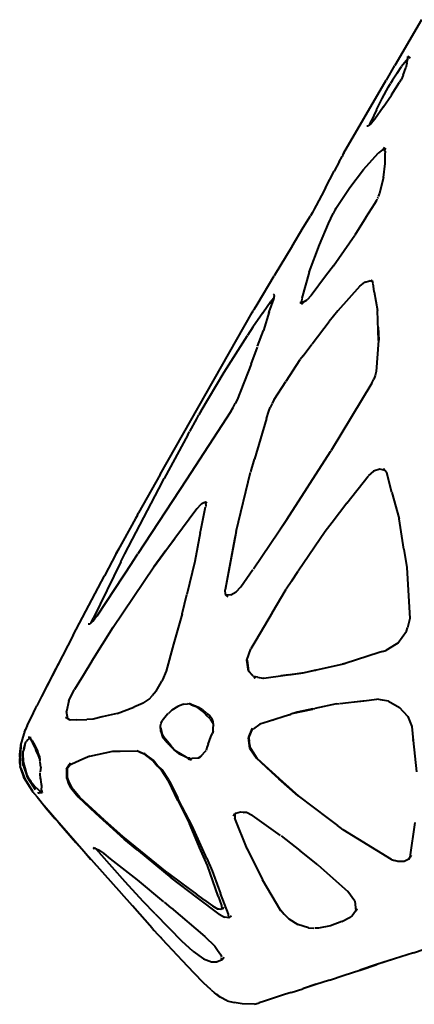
# Model space of a CAD drawing. Header units: millimetres. Extents: x -169 to 160, y 1304 to 2115.
# Tile 1 of 5: x -169 to -58, y 1304 to 1579. Entities that reach past the tile are written whole.
import ezdxf

# ---------------------------------------------------------------- set-up
doc = ezdxf.new("R2010")
doc.units = ezdxf.units.MM
doc.layers.add('E-LITE-EQPM', color=2, linetype='Continuous', lineweight=40, true_color=0xffff00)
doc.layers.add('G-IMPT', color=7, linetype='Continuous', lineweight=40)

# ---------------------------------------------------------------- blocks, each defined once
blk = doc.blocks.new('ZAHA LIGHT white pendant leftview')
at = {"layer": 'E-LITE-EQPM'}
blk.add_line((-98.11, -615.18), (-98.87, -615.18), dxfattribs=at)
at = {"layer": 'G-IMPT', "color": 250, "true_color": 0x404040}
for p, q in [((-56.25, -535.95), (-63.74, -548.73)), ((-60.54, -547.45), (-61.8, -549.03)), ((-60.04, -546.94), (-60.54, -547.45)), ((-60.31, -548.07), (-60.04, -546.93)), ((-59.32, -546.7), (-60.09, -546.23)), ((-60.04, -546.93), (-60.09, -546.23)), ((-63.77, -548.78), (-66.17, -552.87)), ((-63.08, -550.87), (-61.8, -549.03)), ((-61.37, -551.47), (-60.66, -549.4)), ((-60.31, -548.07), (-60.66, -549.4)), ((-77.94, -573.15), (-66.17, -552.87)), ((-64.38, -552.89), (-64.92, -553.77)), ((-63.08, -550.87), (-64.38, -552.89)), ((-62.35, -553.39), (-61.97, -552.74)), ((-61.64, -552.09), (-61.97, -552.74)), ((-61.37, -551.47), (-61.64, -552.09)), ((-67.22, -558.02), (-65.47, -554.75)), ((-65.47, -554.75), (-64.92, -553.77)), ((-64.62, -556.93), (-62.39, -553.46)), ((-68.86, -561.2), (-67.22, -558.02)), ((-66.97, -560.38), (-64.69, -557.04)), ((-68.86, -561.2), (-70.31, -564.29)), ((-66.97, -560.38), (-69.32, -563.74)), ((-70.69, -565.29), (-70.31, -564.29)), ((-69.32, -563.74), (-70.31, -564.97)), ((-71.58, -565.67), (-71.13, -565.66)), ((-70.31, -564.97), (-71.13, -565.66)), ((-67.16, -572.34), (-68.42, -573.31)), ((-66.6, -572.31), (-67.16, -572.34)), ((-66.14, -572.29), (-66.86, -571.82)), ((-66.42, -572.67), (-66.84, -571.86)), ((-79.27, -575.65), (-78.48, -574.22)), ((-78.27, -573.82), (-78.48, -574.22)), ((-78.27, -573.82), (-78.08, -573.46)), ((-78.06, -573.43), (-77.94, -573.15)), ((-77.94, -573.15), (-78.06, -573.43)), ((-72.48, -577.83), (-68.42, -573.31)), ((-66.44, -573.86), (-66.43, -573.16)), ((-66.42, -572.67), (-66.43, -573.16)), ((-66.39, -576.16), (-66.43, -573.16)), ((-79.27, -575.65), (-80.66, -578.33)), ((-79.27, -575.65), (-79.77, -576.56)), ((-76.32, -582.91), (-72.5, -577.85)), ((-66.92, -580.11), (-66.39, -576.16)), ((-83.08, -582.95), (-80.66, -578.33)), ((-66.92, -580.11), (-67.99, -584.42)), ((-66.92, -580.11), (-67.19, -581.16)), ((-83.08, -582.95), (-84.21, -585.07)), ((-80.21, -588.78), (-76.32, -582.91)), ((-84.22, -585.1), (-85.74, -587.94)), ((-68.77, -586.37), (-68.62, -586.04)), ((-68.55, -585.87), (-68.42, -585.58)), ((-67.99, -584.42), (-68.33, -585.39)), ((-86.25, -588.88), (-86.79, -589.82)), ((-85.74, -587.94), (-86.25, -588.88)), ((-80.21, -588.78), (-80.49, -589.25)), ((-71.83, -591.28), (-69.31, -587.34)), ((-69.31, -587.34), (-68.77, -586.37)), ((-89.34, -594.01), (-87.34, -590.76)), ((-86.79, -589.82), (-87.34, -590.76)), ((-82.24, -592.91), (-80.99, -590.16)), ((-80.49, -589.25), (-80.99, -590.16)), ((-71.83, -591.28), (-74.89, -596.16)), ((-92.48, -599.3), (-89.34, -594.01)), ((-84.82, -598.93), (-82.24, -592.91)), ((-80.88, -604.78), (-74.89, -596.16)), ((-92.48, -599.3), (-97.5, -607.6)), ((-87.65, -606.51), (-84.82, -598.93)), ((-80.88, -604.78), (-83.14, -607.68)), ((-102.26, -615.59), (-97.5, -607.6)), ((-87.65, -606.51), (-89.76, -613.77)), ((-83.14, -607.68), (-87.16, -613.1)), ((-73.46, -610.43), (-79.64, -617.34)), ((-73.46, -610.43), (-72.15, -609.37)), ((-71.98, -609.31), (-72.15, -609.37)), ((-71.98, -609.31), (-70.82, -608.95)), ((-69.75, -609.24), (-70.82, -608.95)), ((-69.75, -609.24), (-70.36, -608.75)), ((-69.8, -609.66), (-70.36, -608.75)), ((-69.46, -612), (-69.79, -609.74)), ((-97.52, -613.6), (-98.39, -614.66)), ((-97.42, -612.88), (-97.68, -612.72)), ((-97.68, -612.72), (-97.41, -613.07)), ((-97.61, -614.08), (-97.41, -613.07)), ((-87.16, -613.1), (-88.29, -614.28)), ((-69.46, -612), (-68.57, -617.24)), ((-102.96, -616.76), (-102.26, -615.59)), ((-100.67, -617.87), (-98.39, -614.66)), ((-98.87, -617.62), (-97.61, -614.08)), ((-90.19, -614.99), (-89.83, -614.96)), ((-89.48, -615.46), (-90.19, -614.99)), ((-89.77, -613.88), (-89.86, -614.88)), ((-89.48, -615.46), (-89.86, -614.88)), ((-89.37, -614.95), (-89.83, -614.96)), ((-89.37, -614.95), (-88.29, -614.28)), ((-129.41, -663.1), (-103.63, -617.8)), ((-103.63, -617.8), (-103.37, -617.39)), ((-100.67, -617.87), (-103.46, -621.95)), ((-102.96, -616.76), (-103.37, -617.39)), ((-98.87, -617.62), (-100.51, -622.81)), ((-98.96, -617.91), (-98.85, -617.62)), ((-79.64, -617.34), (-82.13, -620.29)), ((-68.27, -625.64), (-68.57, -617.24)), ((-103.46, -621.95), (-104.98, -624.25)), ((-86.87, -626.56), (-82.13, -620.29)), ((-68.4, -621.88), (-68.22, -625.53)), ((-111.48, -634.54), (-104.98, -624.25)), ((-102.1, -627.23), (-100.51, -622.81)), ((-103.91, -632.25), (-102.19, -627.47)), ((-89.39, -629.89), (-86.96, -626.67)), ((-68.27, -625.64), (-68.97, -634.33)), ((-89.39, -629.89), (-90.19, -630.99)), ((-103.91, -632.25), (-107.88, -642.2)), ((-94.15, -637.06), (-90.19, -630.99)), ((-117.91, -645.35), (-111.48, -634.54)), ((-69.2, -635.4), (-69.59, -636.5)), ((-68.97, -634.33), (-69.2, -635.4)), ((-97.46, -642.15), (-94.19, -637.12)), ((-70.14, -637.58), (-81.52, -656.39)), ((-70.14, -637.58), (-69.59, -636.5)), ((-108.96, -644.37), (-108.38, -643.28)), ((-107.88, -642.2), (-108.38, -643.28)), ((-98.08, -643.26), (-98.6, -644.36)), ((-97.46, -642.15), (-98.02, -643.15)), ((-109.6, -645.45), (-122.07, -664.72)), ((-119.16, -647.54), (-118.54, -646.44)), ((-117.91, -645.35), (-118.54, -646.44)), ((-109.6, -645.45), (-108.96, -644.37)), ((-99.59, -647.44), (-99, -645.44)), ((-99, -645.44), (-98.6, -644.36)), ((-121.08, -651.06), (-119.16, -647.54)), ((-99.59, -647.44), (-103.02, -658.82)), ((-121.61, -652.04), (-128.27, -664.27)), ((-121.61, -652.04), (-121.16, -651.22)), ((-93.94, -675.72), (-81.71, -656.71)), ((-81.71, -656.71), (-81.52, -656.39)), ((-104.04, -662.37), (-103.02, -658.82)), ((-129.41, -663.1), (-135.44, -673.84)), ((-108.12, -679.01), (-104.07, -662.5)), ((-69.68, -662.22), (-71.18, -663.51)), ((-67.92, -661.66), (-69.68, -662.22)), ((-66.4, -661.99), (-67.92, -661.66)), ((-66.4, -661.99), (-66.86, -661.51)), ((-65.98, -662.63), (-66.86, -661.51)), ((-64.53, -668.18), (-65.98, -662.63)), ((-122.07, -664.72), (-135.61, -685.33)), ((-129.76, -667.08), (-128.27, -664.27)), ((-77.13, -671.15), (-71.22, -663.54)), ((-139.25, -685.33), (-129.76, -667.08)), ((-64.53, -668.18), (-62.53, -675.5)), ((-119.16, -672.73), (-117.88, -671.39)), ((-117.38, -671.14), (-117.88, -671.39)), ((-116.73, -670.85), (-117.31, -671.11)), ((-116.22, -671.13), (-116.73, -670.85)), ((-116.2, -671.12), (-116.69, -670.8)), ((-116.69, -670.8), (-116.62, -672.02)), ((-77.13, -671.15), (-81.28, -676.49)), ((-135.75, -674.45), (-135.44, -673.84)), ((-119.16, -672.73), (-125.3, -680.97)), ((-117.99, -678.63), (-116.65, -672.19)), ((-136.3, -675.45), (-141.69, -685.23)), ((-135.75, -674.45), (-136.3, -675.45)), ((-103.31, -689.47), (-93.94, -675.72)), ((-93.9, -675.72), (-95.84, -678.52)), ((-81.28, -676.49), (-83.21, -679.05)), ((-61.22, -683.97), (-62.53, -675.5)), ((-118.15, -679.41), (-119.66, -687.45)), ((-118.15, -679.41), (-118, -678.67)), ((-108.09, -679.01), (-111.15, -695.35)), ((-108.12, -679.01), (-108.57, -681.25)), ((-83.21, -679.05), (-90.72, -690.1)), ((-125.28, -680.97), (-131.08, -688.95)), ((-127.87, -684.44), (-125.3, -680.97)), ((-108.57, -681.25), (-111.16, -695.38)), ((-141.69, -685.23), (-144.94, -691.46)), ((-141.69, -685.23), (-140.88, -683.78)), ((-140.37, -687.51), (-139.25, -685.33)), ((-137.23, -687.73), (-135.61, -685.33)), ((-127.87, -684.44), (-131.11, -688.95)), ((-61.22, -683.97), (-60.39, -689.09)), ((-140.37, -687.51), (-148.14, -703.33)), ((-137.23, -687.73), (-147.1, -702.73)), ((-119.66, -687.45), (-121.95, -696.62)), ((-142.53, -705.82), (-131.11, -688.95)), ((-131.12, -689.02), (-131.08, -688.95)), ((-106.78, -694.55), (-103.43, -689.63)), ((-92.54, -692.82), (-90.72, -690.1)), ((-60.39, -689.09), (-59.54, -703.35)), ((-153.72, -708.04), (-144.94, -691.46)), ((-92.54, -692.82), (-94.15, -695.18)), ((-111.08, -696.67), (-111.16, -695.38)), ((-109.62, -696.77), (-108.11, -695.95)), ((-108.11, -695.95), (-106.78, -694.55)), ((-98.07, -701.75), (-94.15, -695.18)), ((-123.22, -702.04), (-121.95, -696.62)), ((-110.34, -697.31), (-111.08, -696.67)), ((-109.62, -696.77), (-110.9, -696.86)), ((-110.34, -697.31), (-110.9, -696.86)), ((-98.07, -701.75), (-102.63, -709.5)), ((-148.67, -704.54), (-149.11, -704.93)), ((-148.67, -704.54), (-148.14, -703.33)), ((-148.67, -704.54), (-148.19, -704.14)), ((-148.19, -704.14), (-147.54, -703.29)), ((-147.1, -702.73), (-147.54, -703.29)), ((-123.22, -702.04), (-125.68, -710.56)), ((-59.54, -703.35), (-60.2, -705.95)), ((-149.11, -704.93), (-149.56, -704.97)), ((-148.49, -715.25), (-142.53, -705.82)), ((-62.85, -710.26), (-60.41, -706.95)), ((-60.41, -706.95), (-60.2, -705.95)), ((-153.72, -708.04), (-162.59, -725.22)), ((-102.63, -709.5), (-104.01, -711.81)), ((-125.68, -710.56), (-127.74, -718.06)), ((-105.14, -715.06), (-104.01, -711.81)), ((-68.13, -712.91), (-77.63, -715.96)), ((-67.14, -712.6), (-68.05, -712.89)), ((-67.14, -712.6), (-66.27, -712.34)), ((-63.35, -710.57), (-66.27, -712.34)), ((-62.85, -710.26), (-63.35, -710.57)), ((-157, -714.39), (-158.57, -717.31)), ((-148.49, -715.25), (-150.93, -719.31)), ((-104.67, -718.06), (-105.14, -715.06)), ((-105.07, -714.98), (-104.62, -718.02)), ((-158.57, -717.31), (-162.59, -725.22)), ((-127.74, -718.06), (-128.77, -720.5)), ((-104.67, -718.06), (-103.43, -719.37)), ((-103.43, -719.27), (-104.62, -718.02)), ((-77.73, -716), (-89.12, -718.59)), ((-85.93, -717.83), (-89.06, -718.56)), ((-85.93, -717.83), (-85.78, -717.79)), ((-77.73, -715.97), (-78.42, -716.12)), ((-150.93, -719.31), (-153.38, -723.21)), ((-129.38, -721.7), (-128.91, -720.9)), ((-128.77, -720.5), (-128.91, -720.9)), ((-103.29, -719.52), (-102.83, -720.01)), ((-102.1, -719.76), (-103.25, -719.57)), ((-103.25, -719.57), (-102.83, -720.01)), ((-102.1, -719.76), (-100.64, -720.06)), ((-100.37, -720.11), (-100.64, -720.06)), ((-89.12, -718.59), (-100.37, -720.11)), ((-93.37, -719.13), (-95.64, -719.44)), ((-93.37, -719.13), (-89.35, -718.6)), ((-154.91, -726.38), (-153.38, -723.21)), ((-154.66, -725.74), (-153.38, -723.21)), ((-130.52, -723.7), (-131.63, -724.97)), ((-130.52, -723.7), (-129.38, -721.7)), ((-162.59, -725.22), (-163.93, -727.75)), ((-154.94, -726.39), (-155.55, -729.36)), ((-154.94, -726.39), (-154.66, -725.74)), ((-134.14, -727.07), (-132.45, -725.93)), ((-132.45, -725.93), (-131.63, -724.97)), ((-79.1, -727.12), (-72.64, -726.43)), ((-75, -726.69), (-72.38, -726.38)), ((-72.64, -726.43), (-72.38, -726.39)), ((-72.38, -726.39), (-68.73, -725.96)), ((-67.17, -726.2), (-68.73, -725.96)), ((-65.47, -726.45), (-67.17, -726.2)), ((-65.47, -726.45), (-62.43, -728.23)), ((-165.51, -731.14), (-164.22, -728.39)), ((-164.22, -728.39), (-163.93, -727.75)), ((-155.23, -731.4), (-155.55, -729.36)), ((-141.39, -729.96), (-136.74, -728.15)), ((-134.14, -727.07), (-136.74, -728.15)), ((-126.16, -729.03), (-127.08, -729.91)), ((-124.4, -727.97), (-126.16, -729.03)), ((-122.82, -727.29), (-124.4, -727.97)), ((-122.82, -727.29), (-121.78, -727.18)), ((-120.71, -727.29), (-121.78, -727.18)), ((-120.78, -727.3), (-121.31, -727.13)), ((-121.31, -727.13), (-120.71, -727.29)), ((-120.76, -727.38), (-121.08, -727.29)), ((-120.78, -727.3), (-119.46, -727.75)), ((-120.76, -727.38), (-119.67, -727.92)), ((-119.09, -728.19), (-119.67, -727.92)), ((-119.46, -727.75), (-118.71, -728.17)), ((-119.09, -728.19), (-117.27, -729.55)), ((-117.5, -728.87), (-118.71, -728.17)), ((-116.32, -729.92), (-117.45, -728.92)), ((-92.05, -729.88), (-86.7, -728.68)), ((-86.7, -728.64), (-91.03, -729.53)), ((-86.7, -728.64), (-86.08, -728.51)), ((-80.04, -727.21), (-86.06, -728.51)), ((-80.04, -727.21), (-79.29, -727.14)), ((-60.08, -730.72), (-62.43, -728.23)), ((-166.56, -733.31), (-165.51, -731.14)), ((-155.31, -731.36), (-155.86, -731)), ((-155.52, -731.23), (-155.86, -731)), ((-154.59, -731.81), (-155.31, -731.36)), ((-152.9, -731.73), (-154.59, -731.81)), ((-152.89, -731.73), (-149.86, -731.57)), ((-148.17, -731.5), (-149.86, -731.57)), ((-145.6, -730.9), (-148.17, -731.5)), ((-141.39, -729.96), (-145.6, -730.9)), ((-129.08, -732.61), (-128.78, -732.02)), ((-127.31, -730.14), (-128.78, -732.02)), ((-127.31, -730.14), (-127.08, -729.91)), ((-116.89, -729.97), (-117.27, -729.55)), ((-116.4, -730.46), (-116.89, -729.97)), ((-115.36, -731.39), (-116.4, -730.46)), ((-116.32, -729.92), (-115.62, -730.45)), ((-114.74, -731.72), (-115.62, -730.45)), ((-115.36, -731.39), (-114.57, -732.75)), ((-114.74, -731.72), (-114.51, -733.08)), ((-99.03, -732.15), (-101.52, -732.93)), ((-93.23, -730.27), (-99.03, -732.15)), ((-97.96, -731.8), (-97.73, -731.74)), ((-93.23, -730.27), (-92.78, -730.12)), ((-91.03, -729.53), (-92.78, -730.12)), ((-60.23, -730.59), (-60.1, -730.73)), ((-60.08, -730.72), (-58.94, -733.56)), ((-167.32, -735.19), (-167.14, -734.69)), ((-167.14, -734.69), (-167.03, -734.4)), ((-167.1, -734.56), (-167.14, -734.69)), ((-167.1, -734.56), (-167.04, -734.4)), ((-166.91, -733.97), (-167.04, -734.4)), ((-166.56, -733.31), (-166.91, -733.97)), ((-129.26, -733.39), (-129.08, -732.61)), ((-129.21, -734.98), (-129.26, -733.39)), ((-129.25, -733.9), (-128.89, -735.32)), ((-129.21, -734.98), (-128.75, -736.43)), ((-114.55, -734.86), (-114.77, -735.4)), ((-114.55, -734.86), (-114.51, -733.95)), ((-114.51, -733.08), (-114.43, -733.31)), ((-114.51, -733.95), (-114.43, -733.31)), ((-104.56, -736.69), (-103.66, -734.49)), ((-104.55, -736.44), (-103.57, -734.05)), ((-103.84, -734.62), (-103.57, -734.05)), ((-103.84, -734.62), (-103.22, -734.17)), ((-101.52, -732.93), (-103.22, -734.17)), ((-58.94, -733.56), (-58.56, -737.5)), ((-168.36, -738.74), (-167.47, -735.64)), ((-167.47, -735.64), (-167.41, -735.47)), ((-167.47, -735.64), (-167.47, -735.64)), ((-167.32, -735.19), (-167.41, -735.47)), ((-166.38, -737.26), (-166.86, -737.84)), ((-166.14, -736.98), (-166.38, -737.26)), ((-165.83, -736.77), (-166.24, -736.56)), ((-165.45, -736.71), (-166.24, -736.56)), ((-165.81, -736.74), (-166.14, -736.98)), ((-165.67, -736.97), (-165.83, -736.77)), ((-165.81, -736.74), (-165.45, -736.71)), ((-165.74, -736.94), (-165.39, -737.68)), ((-165.23, -737.55), (-165.67, -736.97)), ((-165.15, -737.95), (-165.39, -737.68)), ((-165.23, -737.55), (-164.42, -738.84)), ((-128.47, -736.23), (-128.89, -735.32)), ((-128.75, -736.43), (-127.44, -738)), ((-128.47, -736.23), (-127.89, -737.06)), ((-126.42, -738.84), (-127.89, -737.06)), ((-115.94, -738.52), (-115.19, -736.41)), ((-115.19, -736.41), (-114.77, -735.4)), ((-104.55, -736.44), (-104.67, -736.73)), ((-104.25, -739.69), (-104.67, -736.73)), ((-104.56, -736.69), (-104.45, -737.76)), ((-58.58, -737.5), (-58.62, -737.16)), ((-58.56, -737.5), (-57.62, -746.28)), ((-168.61, -740.37), (-168.7, -741)), ((-168.64, -743.44), (-168.36, -738.74)), ((-168.36, -738.74), (-168.64, -743.5)), ((-168.36, -738.74), (-168.64, -743.67)), ((-168.36, -738.74), (-168.64, -743.5)), ((-168.36, -738.74), (-168.64, -743.5)), ((-168.41, -739.08), (-168.64, -743.5)), ((-168.64, -743.67), (-168.49, -739.63)), ((-168.41, -739.08), (-168.61, -743.95)), ((-168.49, -739.63), (-168.61, -743.95)), ((-168.49, -739.63), (-168.61, -740.37)), ((-168.49, -739.63), (-168.6, -744.33)), ((-168.49, -739.63), (-168.41, -739.08)), ((-168.49, -739.63), (-168.41, -739.08)), ((-168.36, -738.74), (-168.41, -739.08)), ((-168.36, -738.74), (-168.41, -739.08)), ((-167.72, -743.75), (-167.69, -740.47)), ((-167.7, -744.11), (-167.69, -740.47)), ((-167.46, -739.66), (-167.69, -740.47)), ((-167.49, -739.81), (-167.2, -738.73)), ((-167.33, -739.16), (-167.46, -739.66)), ((-167.33, -739.16), (-166.93, -737.93)), ((-166.93, -737.93), (-166.86, -737.84)), ((-164.4, -739.56), (-165.15, -737.95)), ((-164.42, -738.84), (-163.94, -740.07)), ((-164.4, -739.56), (-164.21, -740.22)), ((-163.49, -741.35), (-164.21, -740.22)), ((-163.94, -740.07), (-163.61, -740.54)), ((-149.06, -741.87), (-142.59, -740.47)), ((-142.59, -740.47), (-135.76, -740.34)), ((-142.59, -740.47), (-140.62, -740.45)), ((-134.45, -740.98), (-135.95, -740.35)), ((-135.76, -740.34), (-134.8, -740.79)), ((-126.84, -738.65), (-127.44, -738)), ((-126.84, -738.65), (-125.99, -739.56)), ((-126.42, -738.84), (-125.46, -739.97)), ((-125.99, -739.56), (-125.56, -739.98)), ((-125.11, -740.33), (-125.56, -739.98)), ((-124.86, -740.45), (-125.46, -739.97)), ((-124.14, -741.09), (-125.11, -740.33)), ((-124.86, -740.45), (-122.24, -742.06)), ((-116.92, -740.64), (-116.54, -740.25)), ((-116.28, -739.47), (-116.54, -740.25)), ((-115.94, -738.52), (-116.28, -739.47)), ((-104.14, -739.65), (-104.45, -737.76)), ((-104.25, -739.7), (-102.4, -742.42)), ((-104.14, -739.66), (-103.47, -740.66)), ((-168.69, -741.14), (-168.7, -741)), ((-168.64, -742.1), (-168.69, -741.14)), ((-168.66, -742.77), (-168.62, -743.67)), ((-168.64, -742.1), (-168.62, -742.54)), ((-168.6, -744.33), (-168.62, -742.54)), ((-167.7, -744.11), (-167.78, -742.34)), ((-167.75, -742.94), (-167.78, -742.34)), ((-167.75, -742.94), (-167.68, -744.4)), ((-167.74, -743.25), (-167.72, -743.75)), ((-167.74, -743.25), (-167.74, -743.31)), ((-167.74, -743.25), (-167.25, -745.26)), ((-167.73, -742.28), (-167.71, -744.12)), ((-167.73, -742.28), (-167.7, -743.86)), ((-163.48, -740.91), (-163.61, -740.54)), ((-163.05, -742.71), (-163.49, -741.35)), ((-163.12, -741.87), (-163.48, -740.91)), ((-163.12, -741.87), (-163.03, -743.03)), ((-162.99, -743.43), (-163.03, -743.03)), ((-151.01, -742.73), (-155.13, -744.54)), ((-149.06, -741.87), (-151.01, -742.73)), ((-134.8, -740.79), (-134.19, -741.02)), ((-134.31, -741.04), (-133.83, -741.2)), ((-134.19, -741.02), (-133.89, -741.11)), ((-133.67, -741.18), (-133.89, -741.11)), ((-131.84, -742.79), (-133.83, -741.2)), ((-132.46, -742.1), (-133.67, -741.18)), ((-131.2, -743.06), (-132.46, -742.1)), ((-131.37, -743.14), (-131.84, -742.79)), ((-131.37, -743.14), (-130.21, -744.53)), ((-131.2, -743.06), (-130.04, -744.52)), ((-124.14, -741.09), (-122.24, -742.08)), ((-122.24, -742.08), (-120.58, -742.89)), ((-121.11, -742.44), (-121.55, -742.41)), ((-120.4, -742.51), (-121.55, -742.62)), ((-121.55, -742.62), (-120.58, -742.89)), ((-121.11, -742.44), (-120.4, -742.49)), ((-118.46, -742.42), (-120.4, -742.51)), ((-118.78, -742.44), (-118.42, -742.11)), ((-118.32, -742.23), (-118.46, -742.42)), ((-117.79, -741.63), (-118.42, -742.11)), ((-118.32, -742.23), (-116.92, -740.64)), ((-103.47, -740.66), (-102.29, -742.41)), ((-98.29, -746.22), (-102.4, -742.42)), ((-101.01, -743.62), (-102.29, -742.41)), ((-168.64, -743.44), (-168.64, -743.5)), ((-168.64, -743.44), (-168.64, -743.5)), ((-168.64, -743.5), (-168.64, -743.67)), ((-168.61, -743.95), (-168.64, -743.5)), ((-168.64, -743.67), (-168.6, -744.33)), ((-168.6, -744.33), (-168.58, -744.72)), ((-168.44, -745.1), (-168.58, -744.72)), ((-168.4, -745.22), (-168.57, -744.75)), ((-168.44, -745.1), (-167.29, -748.17)), ((-167.4, -747.96), (-168.4, -745.22)), ((-168.4, -745.22), (-167.27, -748.17)), ((-168.4, -745.22), (-168.09, -746.05)), ((-167.74, -743.48), (-167.74, -743.31)), ((-167.02, -746.19), (-167.74, -743.31)), ((-167.21, -745.42), (-167.74, -743.31)), ((-167.74, -743.48), (-167.02, -746.19)), ((-167.74, -743.48), (-167.71, -744.12)), ((-167.74, -743.48), (-166.63, -747.53)), ((-167.72, -743.75), (-167.7, -744.11)), ((-166.41, -747.89), (-167.71, -744.12)), ((-167.69, -744.47), (-167.71, -744.12)), ((-167.71, -744.12), (-166.63, -747.53)), ((-167.69, -744.47), (-167.7, -743.86)), ((-167.7, -744.11), (-166.52, -747.69)), ((-167.7, -744.11), (-167.68, -744.4)), ((-167.7, -744.11), (-166.56, -747.63)), ((-167.25, -745.27), (-167.25, -745.26)), ((-167.21, -745.42), (-167.25, -745.26)), ((-162.82, -744.94), (-162.98, -743.51)), ((-162.82, -744.94), (-162.95, -746.28)), ((-155.64, -745.48), (-155.32, -744.97)), ((-155.64, -745.48), (-155.61, -747.89)), ((-154.7, -744.35), (-155.43, -745.36)), ((-155.43, -745.36), (-155.38, -747.84)), ((-154.49, -743.86), (-155.32, -744.97)), ((-154.49, -743.86), (-154.93, -744.33)), ((-130.21, -744.53), (-129, -745.75)), ((-128.87, -745.67), (-130.04, -744.52)), ((-127, -748.91), (-129, -745.75)), ((-127.04, -748.42), (-128.87, -745.67)), ((-95.09, -749.01), (-101.01, -743.62)), ((-167.27, -748.17), (-168.09, -746.05)), ((-167.66, -747.3), (-167.74, -747.04)), ((-167.53, -747.76), (-167.66, -747.3)), ((-167.53, -747.76), (-167.2, -748.33)), ((-165.13, -751.63), (-167.51, -747.79)), ((-167.51, -747.79), (-167.29, -748.17)), ((-167.4, -747.96), (-167.27, -748.17)), ((-167.4, -747.96), (-165.12, -751.63)), ((-165.13, -751.63), (-167.29, -748.17)), ((-167.27, -748.17), (-165.12, -751.63)), ((-167.2, -748.33), (-167.12, -748.45)), ((-167.12, -748.45), (-166.45, -749.52)), ((-166.68, -747.05), (-166.27, -748.01)), ((-166.63, -747.52), (-166.44, -747.82)), ((-166.63, -747.52), (-166.63, -747.53)), ((-164.26, -751.3), (-166.63, -747.53)), ((-166.41, -747.89), (-166.63, -747.53)), ((-166.44, -747.82), (-166.63, -747.53)), ((-164.26, -751.3), (-166.41, -747.89)), ((-166.41, -747.89), (-165.51, -749.04)), ((-166.41, -747.89), (-164.43, -750.36)), ((-165.51, -749.04), (-166.27, -748.01)), ((-162.95, -746.71), (-162.95, -746.47)), ((-162.86, -748.21), (-162.95, -746.71)), ((-162.86, -748.21), (-162.81, -748.42)), ((-162.73, -748.97), (-162.81, -748.42)), ((-155.61, -747.89), (-155.14, -749.16)), ((-155.38, -747.84), (-154.92, -749.1)), ((-127.04, -748.42), (-126.8, -748.94)), ((-98.29, -746.22), (-96.13, -748.15)), ((-90.8, -752.92), (-96.13, -748.15)), ((-165.79, -750.61), (-166.45, -749.52)), ((-165.12, -751.63), (-165.8, -750.63)), ((-165.79, -750.61), (-165.19, -751.61)), ((-164.43, -750.36), (-162.54, -752.07)), ((-162.57, -749.74), (-162.73, -748.97)), ((-162.65, -751.42), (-162.6, -752.02)), ((-162.61, -751.41), (-162.51, -750.06)), ((-162.61, -751.41), (-162.45, -752.07)), ((-162.51, -750.06), (-162.57, -749.74)), ((-154.37, -750.73), (-155.14, -749.16)), ((-154.92, -749.1), (-154.1, -750.72)), ((-154.37, -750.73), (-152.33, -753.24)), ((-151.87, -753.44), (-154.1, -750.72)), ((-124.4, -754.27), (-127, -748.91)), ((-126.8, -748.94), (-124.48, -753.53)), ((-90.54, -753.06), (-95.09, -749.01)), ((-165.19, -751.61), (-163.83, -753.27)), ((-164.88, -751.97), (-165.12, -751.63)), ((-163.83, -753.27), (-161.65, -755.97)), ((-163.64, -752.08), (-163.14, -752.04)), ((-163.64, -752.08), (-163.2, -752.16)), ((-163.14, -752.04), (-162.45, -752.07)), ((-152.33, -753.24), (-147.49, -757.78)), ((-144.92, -759.74), (-151.87, -753.44)), ((-124.12, -754.26), (-124.48, -753.53)), ((-120.43, -761.35), (-124.12, -754.26)), ((-90.8, -752.92), (-82.41, -759.29)), ((-157.75, -760.54), (-161.86, -755.71)), ((-161.86, -755.71), (-158.74, -759.36)), ((-161.47, -756.18), (-158.74, -759.36)), ((-161.34, -756.33), (-157.67, -760.53)), ((-124.4, -754.27), (-121.18, -760.68)), ((-147.49, -757.78), (-144.47, -760.53)), ((-144.92, -759.74), (-141.56, -762.77)), ((-108.19, -757.77), (-108.88, -758.66)), ((-108.88, -758.66), (-108.52, -758.01)), ((-108.52, -758.01), (-108.45, -759.23)), ((-105.07, -767.81), (-108.45, -759.23)), ((-108.19, -757.77), (-106.91, -757.43)), ((-106.91, -757.43), (-106.04, -757.54)), ((-106.04, -757.54), (-105.86, -757.57)), ((-105.26, -757.65), (-105.86, -757.57)), ((-103.62, -758.43), (-105.26, -757.65)), ((-103.62, -758.43), (-95.76, -764.02)), ((-82.41, -759.29), (-79.8, -761.22)), ((-157.75, -760.54), (-152.99, -765.96)), ((-157.67, -760.53), (-150.79, -768.41)), ((-139.44, -765.04), (-144.47, -760.53)), ((-118.35, -767.36), (-121.18, -760.68)), ((-116.36, -770.49), (-120.43, -761.35)), ((-79.05, -761.77), (-79.8, -761.22)), ((-78.18, -762.41), (-78.98, -761.82)), ((-64.62, -770.73), (-78.18, -762.41)), ((-59.39, -770.09), (-58.04, -760.36)), ((-141.56, -762.77), (-139.84, -764.28)), ((-137.88, -765.89), (-139.84, -764.28)), ((-135.81, -768.06), (-139.44, -765.04)), ((-95.54, -764.17), (-94.18, -765.14)), ((-94.18, -765.14), (-90.32, -768.23)), ((-151.01, -768.12), (-152.99, -765.96)), ((-147.86, -767.37), (-148.14, -767.69)), ((-148.14, -767.69), (-147.66, -767.56)), ((-147.27, -767.73), (-147.55, -767.61)), ((-146.57, -768.71), (-147.29, -767.73)), ((-147.27, -767.73), (-146.62, -768)), ((-146.62, -768), (-145.28, -768.93)), ((-127.4, -774.37), (-137.88, -765.89)), ((-116.17, -772.43), (-118.35, -767.36)), ((-105.09, -767.62), (-102.24, -773.44)), ((-105.07, -767.81), (-100.78, -776.46)), ((-151.01, -768.12), (-140.18, -780.24)), ((-150.79, -768.41), (-148.75, -770.72)), ((-146.57, -768.71), (-139.3, -776.87)), ((-145.28, -768.93), (-145.1, -769.08)), ((-143.28, -770.52), (-145.1, -769.08)), ((-135.77, -776.45), (-143.28, -770.52)), ((-135.81, -768.06), (-135.47, -768.34)), ((-135.47, -768.34), (-126.27, -775.9)), ((-116.36, -770.49), (-114.82, -773.91)), ((-85.23, -772.23), (-90.32, -768.23)), ((-64.62, -770.73), (-63.79, -771.03)), ((-59.79, -770.65), (-61.14, -771.32)), ((-59.79, -770.65), (-59.11, -769.51)), ((-59.11, -769.51), (-59.39, -770.09)), ((-147.46, -772.16), (-147.55, -772.05)), ((-113.19, -780.98), (-116.17, -772.43)), ((-102.17, -773.57), (-102.24, -773.44)), ((-85.23, -772.23), (-76.87, -779.66)), ((-62.88, -771.35), (-63.79, -771.03)), ((-62.07, -771.35), (-62.88, -771.35)), ((-61.14, -771.32), (-62.07, -771.35)), ((-127.4, -774.37), (-123.03, -777.62)), ((-118.96, -781.46), (-126.27, -775.9)), ((-114.82, -773.91), (-113.03, -778.77)), ((-139.3, -776.87), (-134.19, -782.35)), ((-128.34, -782.55), (-135.77, -776.45)), ((-123.03, -777.62), (-119.24, -780.42)), ((-113.03, -778.77), (-112.49, -780.22)), ((-95.59, -785.06), (-100.78, -776.46)), ((-137.14, -783.74), (-140.18, -780.24)), ((-117.07, -782.05), (-119.24, -780.42)), ((-112.87, -786.04), (-118.96, -781.46)), ((-113.19, -780.98), (-112.26, -783.59)), ((-110.26, -786.03), (-112.49, -780.22)), ((-74.89, -782.43), (-76.87, -779.66)), ((-137.45, -783.38), (-137.13, -783.74)), ((-131.61, -789.91), (-137.14, -783.74)), ((-130.8, -785.9), (-134.19, -782.35)), ((-126.27, -784.25), (-128.17, -782.69)), ((-126.27, -784.25), (-116.84, -792.28)), ((-117.07, -782.05), (-114.76, -783.74)), ((-114.76, -783.74), (-113.31, -784.52)), ((-113.31, -784.52), (-112.95, -784.57)), ((-112.26, -783.59), (-112.14, -784.68)), ((-111.99, -784.54), (-111.53, -784.15)), ((-111.53, -784.15), (-111.96, -784.61)), ((-74.23, -784.5), (-75.69, -786.54)), ((-74.89, -782.43), (-74.59, -785.14)), ((-74.59, -785.14), (-74.23, -784.5)), ((-130.8, -785.9), (-123.27, -793.65)), ((-112.95, -784.57), (-112.49, -784.64)), ((-112.87, -786.04), (-111.37, -786.88)), ((-112.15, -784.68), (-112.49, -784.64)), ((-110.18, -787.05), (-111.37, -786.88)), ((-110.15, -787.15), (-110.26, -786.03)), ((-109.56, -786.5), (-110.18, -787.05)), ((-109.56, -786.5), (-110.15, -787.15)), ((-95.7, -784.82), (-94.66, -786.01)), ((-95.59, -785.06), (-93.36, -787.35)), ((-78.53, -788.1), (-76.25, -786.86)), ((-75.69, -786.54), (-76.25, -786.86)), ((-131.61, -789.91), (-131.04, -790.56)), ((-93.36, -787.35), (-90.83, -788.91)), ((-87.86, -789.89), (-90.83, -788.91)), ((-87.86, -789.89), (-86.37, -789.95)), ((-85.12, -789.98), (-86.14, -789.96)), ((-81.68, -789.25), (-85.12, -789.98)), ((-78.53, -788.1), (-81.68, -789.25)), ((-131.04, -790.56), (-130.1, -791.58)), ((-129.21, -792.57), (-130.1, -791.58)), ((-128.91, -792.95), (-129.21, -792.57)), ((-116.84, -792.28), (-114.09, -794.99)), ((-128.91, -792.95), (-128.92, -792.94)), ((-128.91, -792.95), (-128.9, -792.94)), ((-128.91, -792.95), (-127.47, -794.48)), ((-127.47, -794.48), (-123.26, -798.94)), ((-120.21, -796.42), (-123.27, -793.65)), ((-114.09, -794.99), (-113.32, -796.07)), ((-58.47, -796.8), (-52.83, -794.91)), ((-120.21, -796.42), (-117.21, -798.54)), ((-113.32, -796.07), (-112.36, -797.37)), ((-112.36, -797.37), (-112.25, -797.92)), ((-112.26, -798.91), (-111.46, -798.09)), ((-112.08, -798.81), (-112.19, -798.23)), ((-112.08, -798.81), (-111.46, -798.09)), ((-58.47, -796.8), (-63.77, -798.52)), ((-119.87, -802.51), (-123.26, -798.94)), ((-117.21, -798.54), (-115.03, -799.39)), ((-115.03, -799.39), (-113.46, -799.35)), ((-112.26, -798.91), (-113.46, -799.35)), ((-68.87, -800.08), (-73.46, -801.67)), ((-73.42, -801.66), (-68.72, -800.13)), ((-63.77, -798.52), (-68.87, -800.08)), ((-63.77, -798.52), (-68.72, -800.13)), ((-117.25, -805.21), (-119.87, -802.51)), ((-81.99, -804.44), (-77.86, -803.1)), ((-77.86, -803.1), (-73.46, -801.67)), ((-115.1, -807.15), (-117.25, -805.21)), ((-85.84, -805.69), (-89.5, -806.87)), ((-89.28, -806.73), (-85.72, -805.47)), ((-81.99, -804.44), (-85.84, -805.69)), ((-115.1, -807.15), (-114.2, -808)), ((-113.65, -808.43), (-114.2, -808)), ((-113.65, -808.43), (-114.2, -808)), ((-112.57, -809.25), (-114.2, -808)), ((-113.65, -808.43), (-112.57, -809.25)), ((-113.65, -808.43), (-112.57, -809.25)), ((-110.64, -810.22), (-112.57, -809.25)), ((-94.6, -808.53), (-100.18, -810.33)), ((-92.72, -807.92), (-94.58, -808.52)), ((-92.72, -807.92), (-89.5, -806.87)), ((-110.64, -810.22), (-108.64, -810.77)), ((-106.48, -811.07), (-108.64, -810.77)), ((-102.98, -811.23), (-106.48, -811.07)), ((-102.98, -811.23), (-102.65, -811.12)), ((-102.98, -811.23), (-102.65, -811.12)), ((-102.65, -811.12), (-101.7, -810.82)), ((-100.18, -810.33), (-101.7, -810.82))]:
    blk.add_line(p, q, dxfattribs=at)
at = {"layer": 'G-IMPT', "color": 8, "true_color": 0x6f6f6f}
blk.add_line((-147.55, -767.61), (-147.66, -767.56), dxfattribs=at)

msp = doc.modelspace()

# ---------------------------------------------------------------- block references
msp.add_blockref('ZAHA LIGHT white pendant leftview', (0, 2115.18))

doc.saveas('drawing.dxf')
